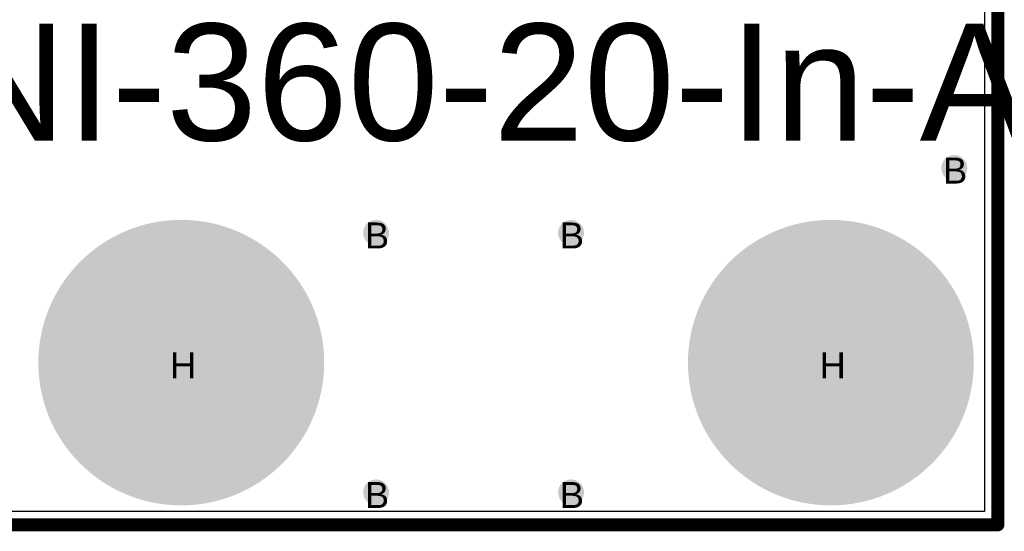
# Model space of a CAD drawing. Header units: millimetres. Extents: x -1.67 to 3.42, y -2.81 to 3.27.
# Tile 17 of 37: x 0.75 to 1.5, y -0.01 to 0.39. Entities that reach past the tile are written whole.
import ezdxf

# ---------------------------------------------------------------- set-up
doc = ezdxf.new("R2010")
doc.units = ezdxf.units.MM
doc.header["$MEASUREMENT"] = 0
for name, color, linetype in [('BottomLayer', 5, 'Continuous'), ('BottomSolder', 6, 'Continuous'), ('DrillDrawing', 1, 'Continuous'), ('Mechanical1', 6, 'Continuous'), ('TopLayer', 1, 'Continuous'), ('TopOverlay', 2, 'Continuous'), ('TopSolder', 216, 'Continuous')]:
    doc.layers.add(name, color=color, linetype=linetype)
doc.styles.add('Arial', font='arial.ttf', dxfattribs={"height": 0.2})

msp = doc.modelspace()

# ---------------------------------------------------------------- hatches: boundary and pattern name
at = {"layer": 'BottomLayer'}
h = msp.add_hatch(color=5, dxfattribs=at)
edge = h.paths.add_edge_path()
edge.add_arc((1.4665, 0.275), 0.01, 0, 360)
h = msp.add_hatch(color=5, dxfattribs=at)
edge = h.paths.add_edge_path()
edge.add_arc((1.0215, 0.225), 0.01, 0, 360)
h = msp.add_hatch(color=5, dxfattribs=at)
edge = h.paths.add_edge_path()
edge.add_arc((1.1715, 0.225), 0.01, 0, 360)
h = msp.add_hatch(color=5, dxfattribs=at)
edge = h.paths.add_edge_path()
edge.add_arc((0.8715, 0.125), 0.0725, 0, 360)
h = msp.add_hatch(color=5, dxfattribs=at)
edge = h.paths.add_edge_path()
edge.add_arc((1.3715, 0.125), 0.0725, 0, 360)
h = msp.add_hatch(color=5, dxfattribs=at)
edge = h.paths.add_edge_path()
edge.add_arc((1.0215, 0.025), 0.01, 0, 360)
h = msp.add_hatch(color=5, dxfattribs=at)
edge = h.paths.add_edge_path()
edge.add_arc((1.1715, 0.025), 0.01, 0, 360)
at = {"layer": 'TopLayer'}
h = msp.add_hatch(color=1, dxfattribs=at)
edge = h.paths.add_edge_path()
edge.add_arc((1.4665, 0.275), 0.01, 0, 360)
h = msp.add_hatch(color=1, dxfattribs=at)
edge = h.paths.add_edge_path()
edge.add_arc((1.0215, 0.225), 0.01, 0, 360)
h = msp.add_hatch(color=1, dxfattribs=at)
edge = h.paths.add_edge_path()
edge.add_arc((1.1715, 0.225), 0.01, 0, 360)
h = msp.add_hatch(color=1, dxfattribs=at)
edge = h.paths.add_edge_path()
edge.add_arc((0.8715, 0.125), 0.0725, 0, 360)
h = msp.add_hatch(color=1, dxfattribs=at)
edge = h.paths.add_edge_path()
edge.add_arc((1.3715, 0.125), 0.0725, 0, 360)
h = msp.add_hatch(color=1, dxfattribs=at)
edge = h.paths.add_edge_path()
edge.add_arc((1.0215, 0.025), 0.01, 0, 360)
h = msp.add_hatch(color=1, dxfattribs=at)
edge = h.paths.add_edge_path()
edge.add_arc((1.1715, 0.025), 0.01, 0, 360)
at = {"layer": 'TopSolder'}
h = msp.add_hatch(color=216, dxfattribs=at)
edge = h.paths.add_edge_path()
edge.add_arc((1.4665, 0.275), 0.006, 0, 360)
h = msp.add_hatch(color=216, dxfattribs=at)
edge = h.paths.add_edge_path()
edge.add_arc((0.8715, 0.125), 0.11, 0, 360)
h = msp.add_hatch(color=216, dxfattribs=at)
edge = h.paths.add_edge_path()
edge.add_arc((1.3715, 0.125), 0.11, 0, 360)
h = msp.add_hatch(color=216, dxfattribs=at)
edge = h.paths.add_edge_path()
edge.add_arc((1.0215, 0.225), 0.006, 0, 360)
h = msp.add_hatch(color=216, dxfattribs=at)
edge = h.paths.add_edge_path()
edge.add_arc((1.1715, 0.225), 0.006, 0, 360)
h = msp.add_hatch(color=216, dxfattribs=at)
edge = h.paths.add_edge_path()
edge.add_arc((1.0215, 0.025), 0.006, 0, 360)
h = msp.add_hatch(color=216, dxfattribs=at)
edge = h.paths.add_edge_path()
edge.add_arc((1.1715, 0.025), 0.006, 0, 360)

# ---------------------------------------------------------------- linework, layer by layer
at = {"layer": 'BottomLayer'}
for p, q in [((1.4898, 3.2398), (1.4898, 0.0102)), ((1.4898, 0.0102), (0.0102, 0.0102))]:
    msp.add_line(p, q, dxfattribs=at)
at = {"layer": 'BottomSolder'}
for p, q in [((1.5, 3.25), (1.5, 0)), ((1.5, 0), (0, 0))]:
    msp.add_line(p, q, dxfattribs=at)
at = {"layer": 'Mechanical1', "const_width": 0.01}
for points in [[(1.5, 0), (1.5, 3.25)], [(0, 0), (1.5, 0)]]:
    msp.add_lwpolyline(points, dxfattribs=at)
at = {"layer": 'Mechanical1', "const_width": 0.005}
msp.add_lwpolyline([(1.4975, 0, 1), (1.5025, 0, 1)], format="xyb", close=True, dxfattribs=at)
msp.add_lwpolyline([(1.4975, 0, 1), (1.5025, 0, 1)], format="xyb", close=True, dxfattribs=at)
at = {"layer": 'TopLayer'}
for p, q in [((1.4898, 0.75), (1.4898, 0.0102)), ((1.4898, 0.0102), (0.0102, 0.0102))]:
    msp.add_line(p, q, dxfattribs=at)
at = {"layer": 'TopSolder'}
for p, q in [((1.5, 0.775), (1.5, 0)), ((1.5, 0), (0, 0))]:
    msp.add_line(p, q, dxfattribs=at)

# ---------------------------------------------------------------- texts
at = {"layer": 'DrillDrawing', "style": 'Arial'}
for s, p in [('B', (1.45784, 0.263)), ('B', (1.01284, 0.213)), ('B', (1.16284, 0.213)), ('H', (0.86284, 0.113)), ('H', (1.36284, 0.113)), ('B', (1.01284, 0.013)), ('B', (1.16284, 0.013))]:
    msp.add_text(s, height=0.02, dxfattribs=at).set_placement(p)
at = {"layer": 'TopOverlay', "style": 'Arial'}
msp.add_text('ACC-NI-360-20-In-A', height=0.09, rotation=360, dxfattribs=at).set_placement((0.38506, 0.29618))

doc.saveas('drawing.dxf')
